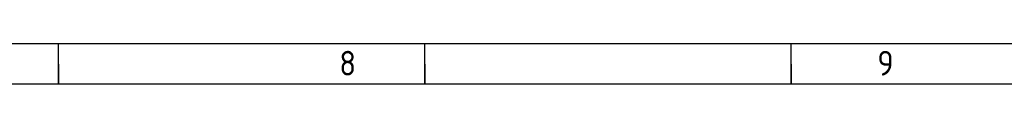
# Model space of a CAD drawing. Header units: millimetres. Extents: x 7 to 819, y 15 to 587.
# Tile 21 of 28: x 458.37 to 578.01, y 581.81 to 586.67. Entities that reach past the tile are written whole.
import ezdxf

# ---------------------------------------------------------------- set-up
doc = ezdxf.new("R2010")
doc.units = ezdxf.units.MM
doc.layers.add('Default', color=7, linetype='Continuous')

msp = doc.modelspace()

# ---------------------------------------------------------------- linework, layer by layer
at = {"layer": 'Default', "color": 7, "linetype": 'Continuous'}
for p, q in [((819.1001, 586.6698), (6.7081, 586.6698)), ((463.1001, 581.8093), (463.1001, 586.6698)), ((507.6001, 581.8093), (507.6001, 586.6698)), ((507.6001, 581.8093), (507.6001, 586.6698)), ((552.1001, 581.8093), (552.1001, 586.6698)), ((463.1001, 584.2395), (463.1001, 581.8093)), ((507.6001, 584.2395), (507.6001, 581.8093)), ((552.1001, 584.2395), (552.1001, 581.8093)), ((819.1001, 581.8093), (10.9778, 581.8093))]:
    msp.add_line(p, q, dxfattribs=at)

# ---------------------------------------------------------------- texts
at = {"layer": 'Default', "insert": (32.3605, 585.8351), "char_height": 3, "width": 763.840919, "attachment_point": 1}
msp.add_mtext('{\\fSolid Edge ISO|b1||i0||c0|p34;\\C7;\\H3.;\\W0.94;1                                          2                                      3                                      4                                   5                                       6                                     7                                   8                                     9                                      10                                 11                                      12                                    13                                  14                                     15                                   16                                     17                                  18}', dxfattribs=at)

doc.saveas('drawing.dxf')
